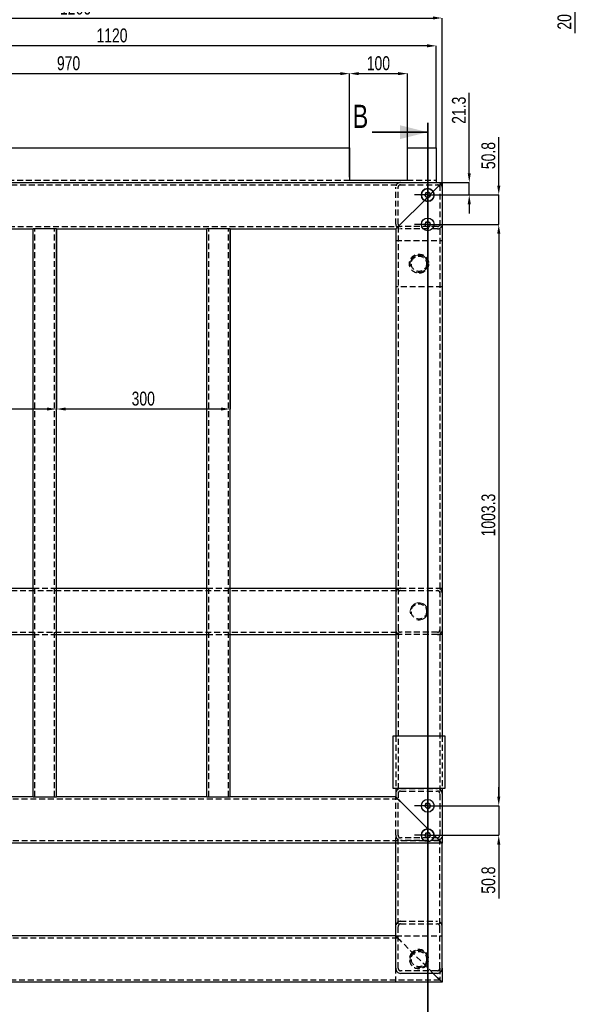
# Model space of a CAD drawing. Header units: millimetres. Extents: x 0 to 841, y 0 to 594.
# Tile 4 of 10: x 123 to 243, y 273 to 485. Entities that reach past the tile are written whole.
import ezdxf

# ---------------------------------------------------------------- set-up
doc = ezdxf.new("R2010")
doc.units = ezdxf.units.MM
doc.header["$PDSIZE"] = -1
doc.linetypes.add('CENTERX2', pattern=[20.32, 12.7, -2.54, 2.54, -2.54])
doc.linetypes.add('HIDDEN', pattern=[1.905, 1.27, -0.635])
for name, color, linetype in [('COTES', 1, 'Continuous'), ('TRAIT-FINS', 9, 'Continuous'), ('TRAIT-MIXTES', 3, 'CENTERX2'), ('TRAIT-TIRET', 2, 'HIDDEN')]:
    doc.layers.add(name, color=color, linetype=linetype)
doc.layers.add('TRAIT-FORT', color=4, linetype='Continuous', lineweight=25)
doc.styles.add('SLDTEXTSTYLE0', font='TXT', dxfattribs={"width": 0.75})
doc.dimstyles.new('SLDDIMSTYLE0', dxfattribs={"dimtxt": 3, "dimasz": 2, "dimexe": 0, "dimexo": 0.0625, "dimgap": 0.75, "dimtad": 1, "dimdec": 0, "dimlfac": 8, "dimrnd": 1e-09, "dimzin": 12, "dimdsep": 46, "dimtxsty": 'SLDTEXTSTYLE0', "dimsah": 1, "dimcen": 0.09, "dimadec": 0, "dimazin": 3, "dimtfac": 1, "dimtdec": 0, "dimtofl": 0, "dimtmove": 0, "dimatfit": 3, "dimfxl": 1, "dimfrac": 2, "dimtolj": 1, "dimtzin": 12, "dimarcsym": 0})
doc.dimstyles.new('SLDDIMSTYLE1', dxfattribs={"dimtxt": 3, "dimasz": 2, "dimexe": 0, "dimexo": 0.0625, "dimgap": 0.75, "dimtad": 1, "dimdec": 1, "dimlfac": 8, "dimrnd": 1e-09, "dimzin": 12, "dimdsep": 46, "dimtxsty": 'SLDTEXTSTYLE0', "dimsah": 1, "dimcen": 0.09, "dimadec": 0, "dimazin": 3, "dimtfac": 1, "dimtdec": 1, "dimtmove": 0, "dimatfit": 0, "dimfxl": 1, "dimfrac": 2, "dimtolj": 1, "dimtzin": 12, "dimarcsym": 0})
doc.dimstyles.new('SLDDIMSTYLE12', dxfattribs={"dimtxt": 3, "dimasz": 2, "dimexe": 0, "dimexo": 0.0625, "dimgap": 0.75, "dimtad": 1, "dimdec": 0, "dimlfac": 8, "dimrnd": 1e-09, "dimzin": 12, "dimdsep": 46, "dimtxsty": 'SLDTEXTSTYLE0', "dimsah": 1, "dimcen": 0.09, "dimadec": 0, "dimazin": 3, "dimtfac": 1, "dimtdec": 0, "dimtmove": 0, "dimatfit": 0, "dimfxl": 1, "dimfrac": 2, "dimtolj": 1, "dimtzin": 12, "dimarcsym": 0})
doc.dimstyles.new('SLDDIMSTYLE2', dxfattribs={"dimtxt": 3, "dimasz": 2, "dimexe": 0, "dimexo": 0.0625, "dimgap": 0.75, "dimtad": 1, "dimdec": 1, "dimlfac": 8, "dimrnd": 1e-09, "dimzin": 12, "dimdsep": 46, "dimtxsty": 'SLDTEXTSTYLE0', "dimsah": 1, "dimcen": 0.09, "dimadec": 0, "dimazin": 3, "dimtfac": 1, "dimtdec": 1, "dimtofl": 0, "dimtmove": 0, "dimatfit": 3, "dimfxl": 1, "dimfrac": 2, "dimtolj": 1, "dimtzin": 12, "dimarcsym": 0})
doc.dimstyles.new('SLDDIMSTYLE3', dxfattribs={"dimtxt": 3, "dimasz": 2, "dimexe": 0, "dimexo": 0.0625, "dimgap": 0.75, "dimtad": 1, "dimdec": 1, "dimlfac": 8, "dimrnd": 1e-09, "dimzin": 12, "dimdsep": 46, "dimtxsty": 'SLDTEXTSTYLE0', "dimsah": 1, "dimcen": 0.09, "dimadec": 0, "dimazin": 3, "dimtfac": 1, "dimtmove": 0, "dimatfit": 0, "dimfxl": 1, "dimfrac": 2, "dimtolj": 1, "dimtzin": 12, "dimarcsym": 0})

# ---------------------------------------------------------------- blocks, each defined once
blk = doc.blocks.new('_D')
at = {"layer": 'COTES', "color": 0, "lineweight": -2, "transparency": 16777216}
for p, q in [((56.05, 450), (56.05, 485.43)), ((58.05, 485.43), (212.3, 485.43)), ((214.3, 450), (214.3, 485.43))]:
    blk.add_line(p, q, dxfattribs=at)
at = {"layer": 'COTES', "color": 0, "transparency": 16777216}
for points in [[(58.05, 485.77), (58.05, 485.1), (56.05, 485.43)], [(212.3, 485.77), (212.3, 485.1), (214.3, 485.43)]]:
    blk.add_solid(points, dxfattribs=at)
at = {"layer": 'Defpoints', "color": 0, "transparency": 16777216}
for p in [(214.3, 485.43), (56.05, 449.93), (214.3, 449.93)]:
    blk.add_point(p, dxfattribs=at)
at = {"layer": 'COTES', "color": 0, "transparency": 16777216, "insert": (135.18, 489.18), "char_height": 3, "attachment_point": 2, "style": 'SLDTEXTSTYLE0'}
blk.add_mtext('\\A1;1266', dxfattribs=at)
blk = doc.blocks.new('_D_4')
at = {"layer": 'COTES', "color": 0, "lineweight": -2, "transparency": 16777216}
for p, q in [((93.55, 439.87), (93.55, 401.09)), ((131.05, 439.87), (131.05, 401.09)), ((129.05, 401.09), (95.55, 401.09))]:
    blk.add_line(p, q, dxfattribs=at)
at = {"layer": 'COTES', "color": 0, "transparency": 16777216}
for points in [[(95.55, 401.42), (95.55, 400.76), (93.55, 401.09)], [(129.05, 401.42), (129.05, 400.76), (131.05, 401.09)]]:
    blk.add_solid(points, dxfattribs=at)
at = {"layer": 'Defpoints', "color": 0, "transparency": 16777216}
for p in [(93.55, 439.93), (131.05, 439.93), (93.55, 401.09)]:
    blk.add_point(p, dxfattribs=at)
at = {"layer": 'COTES', "color": 0, "transparency": 16777216, "insert": (112.3, 404.84), "char_height": 3, "attachment_point": 2, "style": 'SLDTEXTSTYLE0'}
blk.add_mtext('\\A1;300', dxfattribs=at)
blk = doc.blocks.new('_D_5')
at = {"layer": 'COTES', "color": 0, "lineweight": -2, "transparency": 16777216}
for p, q in [((131.05, 439.87), (131.05, 401.09)), ((168.55, 439.87), (168.55, 401.09)), ((166.55, 401.09), (133.05, 401.09))]:
    blk.add_line(p, q, dxfattribs=at)
at = {"layer": 'COTES', "color": 0, "transparency": 16777216}
for points in [[(133.05, 401.42), (133.05, 400.76), (131.05, 401.09)], [(166.55, 401.42), (166.55, 400.76), (168.55, 401.09)]]:
    blk.add_solid(points, dxfattribs=at)
at = {"layer": 'Defpoints', "color": 0, "transparency": 16777216}
for p in [(131.05, 439.93), (168.55, 439.93), (131.05, 401.09)]:
    blk.add_point(p, dxfattribs=at)
at = {"layer": 'COTES', "color": 0, "transparency": 16777216, "insert": (149.8, 404.84), "char_height": 3, "attachment_point": 2, "style": 'SLDTEXTSTYLE0'}
blk.add_mtext('\\A1;300', dxfattribs=at)
blk = doc.blocks.new('_D_7')
at = {"layer": 'COTES', "color": 0, "lineweight": -2, "transparency": 16777216}
for p, q in [((73.05, 457.5), (73.05, 479.43)), ((211.05, 479.43), (75.05, 479.43)), ((213.05, 457.5), (213.05, 479.43))]:
    blk.add_line(p, q, dxfattribs=at)
at = {"layer": 'COTES', "color": 0, "transparency": 16777216}
for points in [[(75.05, 479.77), (75.05, 479.1), (73.05, 479.43)], [(211.05, 479.77), (211.05, 479.1), (213.05, 479.43)]]:
    blk.add_solid(points, dxfattribs=at)
at = {"layer": 'Defpoints', "color": 0, "transparency": 16777216}
for p in [(73.05, 479.43), (73.05, 457.43), (213.05, 457.43)]:
    blk.add_point(p, dxfattribs=at)
at = {"layer": 'COTES', "color": 0, "transparency": 16777216, "insert": (143.05, 483.18), "char_height": 3, "attachment_point": 2, "style": 'SLDTEXTSTYLE0'}
blk.add_mtext('\\A1;1120', dxfattribs=at)
blk = doc.blocks.new('_D_9')
at = {"layer": 'COTES', "color": 0, "lineweight": -2, "transparency": 16777216}
for p, q in [((73.05, 457.5), (73.05, 473.43)), ((75.05, 473.43), (192.3, 473.43)), ((194.3, 457.5), (194.3, 473.43))]:
    blk.add_line(p, q, dxfattribs=at)
at = {"layer": 'COTES', "color": 0, "transparency": 16777216}
for points in [[(75.05, 473.77), (75.05, 473.1), (73.05, 473.43)], [(192.3, 473.77), (192.3, 473.1), (194.3, 473.43)]]:
    blk.add_solid(points, dxfattribs=at)
at = {"layer": 'Defpoints', "color": 0, "transparency": 16777216}
for p in [(194.3, 473.43), (73.05, 457.43), (194.3, 457.43)]:
    blk.add_point(p, dxfattribs=at)
at = {"layer": 'COTES', "color": 0, "transparency": 16777216, "insert": (133.68, 477.18), "char_height": 3, "attachment_point": 2, "style": 'SLDTEXTSTYLE0'}
blk.add_mtext('\\A1;970', dxfattribs=at)
blk = doc.blocks.new('_D_10')
at = {"layer": 'COTES', "color": 0, "lineweight": -2, "transparency": 16777216}
for p, q in [((194.3, 451.12), (194.3, 473.43)), ((196.3, 473.43), (204.8, 473.43)), ((206.8, 451.12), (206.8, 473.43))]:
    blk.add_line(p, q, dxfattribs=at)
at = {"layer": 'COTES', "color": 0, "transparency": 16777216}
for points in [[(196.3, 473.77), (196.3, 473.1), (194.3, 473.43)], [(204.8, 473.77), (204.8, 473.1), (206.8, 473.43)]]:
    blk.add_solid(points, dxfattribs=at)
at = {"layer": 'Defpoints', "color": 0, "transparency": 16777216}
for p in [(206.8, 473.43), (194.3, 451.06), (206.8, 451.06)]:
    blk.add_point(p, dxfattribs=at)
at = {"layer": 'COTES', "color": 0, "transparency": 16777216, "insert": (200.55, 477.18), "char_height": 3, "attachment_point": 2, "style": 'SLDTEXTSTYLE0'}
blk.add_mtext('\\A1;100', dxfattribs=at)
blk = doc.blocks.new('_D_15')
at = {"layer": 'COTES', "color": 0, "lineweight": -2, "transparency": 16777216}
for p, q in [((220.16, 451.93), (220.16, 469.28)), ((213.37, 449.93), (220.16, 449.93)), ((220.16, 447.27), (220.16, 449.93)), ((214.13, 447.27), (220.16, 447.27)), ((220.16, 445.27), (220.16, 443.27))]:
    blk.add_line(p, q, dxfattribs=at)
at = {"layer": 'COTES', "color": 0, "transparency": 16777216}
for points in [[(219.82, 451.93), (220.49, 451.93), (220.16, 449.93)], [(219.82, 445.27), (220.49, 445.27), (220.16, 447.27)]]:
    blk.add_solid(points, dxfattribs=at)
at = {"layer": 'Defpoints', "color": 0, "transparency": 16777216}
for p in [(213.3, 449.93), (220.16, 449.93), (214.07, 447.27)]:
    blk.add_point(p, dxfattribs=at)
at = {"layer": 'COTES', "color": 0, "transparency": 16777216, "insert": (216.41, 465.53), "char_height": 3, "attachment_point": 2, "rotation": 90, "style": 'SLDTEXTSTYLE0'}
blk.add_mtext('\\A1;21.3', dxfattribs=at)
blk = doc.blocks.new('_D_16')
at = {"layer": 'COTES', "color": 0, "lineweight": -2, "transparency": 16777216}
for p, q in [((226.52, 449.27), (226.52, 459.7)), ((214.13, 447.27), (226.52, 447.27)), ((226.52, 440.92), (226.52, 447.27)), ((214.13, 440.92), (226.52, 440.92)), ((226.52, 438.92), (226.52, 436.92))]:
    blk.add_line(p, q, dxfattribs=at)
at = {"layer": 'COTES', "color": 0, "transparency": 16777216}
for points in [[(226.19, 449.27), (226.86, 449.27), (226.52, 447.27)], [(226.19, 438.92), (226.86, 438.92), (226.52, 440.92)]]:
    blk.add_solid(points, dxfattribs=at)
at = {"layer": 'Defpoints', "color": 0, "transparency": 16777216}
for p in [(214.07, 447.27), (214.07, 440.92), (226.52, 440.92)]:
    blk.add_point(p, dxfattribs=at)
at = {"layer": 'COTES', "color": 0, "transparency": 16777216, "insert": (222.77, 455.76), "char_height": 3, "attachment_point": 2, "rotation": 90, "style": 'SLDTEXTSTYLE0'}
blk.add_mtext('\\A1;50.8', dxfattribs=at)
blk = doc.blocks.new('_D_17')
at = {"layer": 'COTES', "color": 0, "lineweight": -2, "transparency": 16777216}
for p, q in [((214.13, 440.92), (226.52, 440.92)), ((226.52, 438.92), (226.52, 317.51)), ((214.13, 315.51), (226.52, 315.51))]:
    blk.add_line(p, q, dxfattribs=at)
at = {"layer": 'COTES', "color": 0, "transparency": 16777216}
for points in [[(226.19, 438.92), (226.86, 438.92), (226.52, 440.92)], [(226.19, 317.51), (226.86, 317.51), (226.52, 315.51)]]:
    blk.add_solid(points, dxfattribs=at)
at = {"layer": 'Defpoints', "color": 0, "transparency": 16777216}
for p in [(214.07, 440.92), (214.07, 315.51), (226.52, 315.51)]:
    blk.add_point(p, dxfattribs=at)
at = {"layer": 'COTES', "color": 0, "transparency": 16777216, "insert": (222.77, 378.21), "char_height": 3, "attachment_point": 2, "rotation": 90, "style": 'SLDTEXTSTYLE0'}
blk.add_mtext('\\A1;1003.3', dxfattribs=at)
blk = doc.blocks.new('_D_18')
at = {"layer": 'COTES', "color": 0, "lineweight": -2, "transparency": 16777216}
for p, q in [((226.52, 317.51), (226.52, 319.51)), ((214.13, 315.51), (226.52, 315.51)), ((226.52, 315.51), (226.52, 309.16)), ((214.13, 309.16), (226.52, 309.16)), ((226.52, 307.16), (226.52, 295.54))]:
    blk.add_line(p, q, dxfattribs=at)
at = {"layer": 'COTES', "color": 0, "transparency": 16777216}
for points in [[(226.19, 317.51), (226.86, 317.51), (226.52, 315.51)], [(226.19, 307.16), (226.86, 307.16), (226.52, 309.16)]]:
    blk.add_solid(points, dxfattribs=at)
at = {"layer": 'Defpoints', "color": 0, "transparency": 16777216}
for p in [(214.07, 315.51), (226.52, 315.51), (214.07, 309.16)]:
    blk.add_point(p, dxfattribs=at)
at = {"layer": 'COTES', "color": 0, "transparency": 16777216, "insert": (222.77, 299.48), "char_height": 3, "attachment_point": 2, "rotation": 90, "style": 'SLDTEXTSTYLE0'}
blk.add_mtext('\\A1;50.8', dxfattribs=at)
blk = doc.blocks.new('SW_CENTERMARKSYMBOL_7')
at = {"layer": 'TRAIT-MIXTES', "color": 0}
for p, q in [((0, 1.5), (0, 2.88)), ((-1.5, 0), (-2.88, 0)), ((0, 0), (-1.5, 0)), ((0, 0), (0, 1.5)), ((0, 0), (0, -1.5)), ((0, 0), (1.5, 0)), ((1.5, 0), (2.88, 0)), ((0, -1.5), (0, -2.88))]:
    blk.add_line(p, q, dxfattribs=at)
blk = doc.blocks.new('SW_CENTERMARKSYMBOL_8')
at = {"layer": 'TRAIT-MIXTES', "color": 0}
for p, q in [((0, 1.5), (0, 2.88)), ((-1.5, 0), (-2.88, 0)), ((0, 0), (-1.5, 0)), ((0, 0), (0, 1.5)), ((0, 0), (0, -1.5)), ((0, 0), (1.5, 0)), ((1.5, 0), (2.88, 0)), ((0, -1.5), (0, -2.88))]:
    blk.add_line(p, q, dxfattribs=at)
blk = doc.blocks.new('SW_CENTERMARKSYMBOL_9')
at = {"layer": 'TRAIT-MIXTES', "color": 0}
for p, q in [((0, 1.5), (0, 2.88)), ((-1.5, 0), (-2.88, 0)), ((0, 0), (-1.5, 0)), ((0, 0), (0, 1.5)), ((0, 0), (0, -1.5)), ((0, 0), (1.5, 0)), ((1.5, 0), (2.88, 0)), ((0, -1.5), (0, -2.88))]:
    blk.add_line(p, q, dxfattribs=at)
blk = doc.blocks.new('SW_CENTERMARKSYMBOL_10')
at = {"layer": 'TRAIT-MIXTES', "color": 0}
for p, q in [((0, 1.5), (0, 2.88)), ((-1.5, 0), (-2.88, 0)), ((0, 0), (-1.5, 0)), ((0, 0), (0, 1.5)), ((0, 0), (0, -1.5)), ((0, 0), (1.5, 0)), ((1.5, 0), (2.88, 0)), ((0, -1.5), (0, -2.88))]:
    blk.add_line(p, q, dxfattribs=at)
blk = doc.blocks.new('_D_57')
at = {"layer": 'COTES', "color": 0, "lineweight": -2, "transparency": 16777216}
for p, q in [((242.93, 498.09), (242.93, 500.09)), ((214.37, 496.09), (242.93, 496.09)), ((242.93, 496.09), (242.93, 493.59)), ((214.37, 493.59), (242.93, 493.59)), ((242.93, 491.59), (242.93, 482.16))]:
    blk.add_line(p, q, dxfattribs=at)
at = {"layer": 'COTES', "color": 0, "transparency": 16777216}
for points in [[(242.6, 498.09), (243.26, 498.09), (242.93, 496.09)], [(242.6, 491.59), (243.26, 491.59), (242.93, 493.59)]]:
    blk.add_solid(points, dxfattribs=at)
at = {"layer": 'Defpoints', "color": 0, "transparency": 16777216}
for p in [(214.3, 496.09), (242.93, 496.09), (214.3, 493.59)]:
    blk.add_point(p, dxfattribs=at)
at = {"layer": 'COTES', "color": 0, "transparency": 16777216, "insert": (239.18, 484.6), "char_height": 3, "attachment_point": 2, "rotation": 90, "style": 'SLDTEXTSTYLE0'}
blk.add_mtext('\\A1;20', dxfattribs=at)

msp = doc.modelspace()

# ---------------------------------------------------------------- linework, layer by layer
at = {"lineweight": 35}
for p, q in [((211.191792, 462.805197), (211.191792, 255.834277)), ((199.191792, 460.805197), (211.191792, 460.805197))]:
    msp.add_line(p, q, dxfattribs=at)
at = {"lineweight": 18}
msp.add_arc((211.191792, 447.268349), 0.625, 255, 195, dxfattribs=at)
at = {"lineweight": 35}
msp.add_solid([(211.191792, 460.805197), (205.191792, 462.305197), (205.191792, 459.305197)], dxfattribs=at)
at = {"layer": 'TRAIT-FINS', "lineweight": 18}
for centre, radius in [((211.191792, 440.918349), 0.625), ((209.304792, 432.434277), 1.875), ((209.304792, 357.434277), 1.875), ((211.191792, 315.505849), 0.625), ((211.191792, 309.155849), 0.625), ((209.304792, 282.434277), 1.875)]:
    msp.add_arc(centre, radius, 255, 195, dxfattribs=at)
at = {"layer": 'TRAIT-FORT', "lineweight": 25}
for p, q in [((73.054778, 457.434269), (194.304812, 457.434269)), ((194.304812, 457.434269), (194.304812, 450.434269)), ((206.8048, 450.434269), (206.8048, 457.434269)), ((206.8048, 457.434269), (213.054764, 457.434269)), ((213.054764, 449.934276), (213.054764, 457.434269)), ((194.304812, 450.434269), (206.8048, 450.434269)), ((73.054778, 449.934276), (213.054764, 449.934276)), ((212.361562, 447.991045), (213.304806, 448.934289)), ((213.054764, 449.934276), (214.304793, 449.934276)), ((214.304793, 449.934276), (214.304793, 330.559285)), ((205.304789, 440.934272), (210.469115, 446.098598)), ((93.554783, 439.934285), (126.054811, 439.934285)), ((126.054811, 317.434283), (126.054811, 439.934285)), ((126.804817, 439.934285), (126.054811, 439.934285)), ((130.304801, 439.934285), (126.804817, 439.934285)), ((131.054807, 439.934285), (130.304801, 439.934285)), ((131.054807, 439.934285), (163.554776, 439.934285)), ((131.054807, 317.434283), (131.054807, 439.934285)), ((163.554776, 317.434283), (163.554776, 439.934285)), ((164.304781, 439.934285), (163.554776, 439.934285)), ((167.804766, 439.934285), (164.304781, 439.934285)), ((168.554771, 439.934285), (167.804766, 439.934285)), ((168.554771, 439.934285), (204.304802, 439.934285)), ((168.554771, 317.434283), (168.554771, 439.934285)), ((204.304802, 439.934285), (204.304802, 330.559285)), ((93.554783, 362.43427), (126.054811, 362.43427)), ((131.054807, 362.43427), (163.554776, 362.43427)), ((168.554771, 362.43427), (204.304802, 362.43427)), ((93.554783, 352.434279), (126.054811, 352.434279)), ((131.054807, 352.434279), (163.554776, 352.434279)), ((168.554771, 352.434279), (204.304802, 352.434279)), ((214.929807, 330.559285), (203.679788, 330.559285)), ((203.679788, 330.559285), (203.679788, 319.309266)), ((214.929807, 319.309266), (214.929807, 330.559285)), ((203.679788, 319.309266), (214.929807, 319.309266)), ((204.304802, 319.309266), (204.304802, 317.434283)), ((214.304793, 319.309266), (214.304793, 307.434263)), ((126.054811, 317.434283), (93.554783, 317.434283)), ((126.054811, 317.434283), (126.804817, 317.434283)), ((126.804817, 317.434283), (130.304801, 317.434283)), ((130.304801, 317.434283), (131.054807, 317.434283)), ((163.554776, 317.434283), (131.054807, 317.434283)), ((163.554776, 317.434283), (164.304781, 317.434283)), ((164.304781, 317.434283), (167.804766, 317.434283)), ((167.804766, 317.434283), (168.554771, 317.434283)), ((204.304802, 317.434283), (168.554771, 317.434283)), ((211.208331, 310.530754), (205.304789, 316.434266)), ((212.362218, 308.43428), (212.313759, 308.376165)), ((213.304806, 308.43428), (212.566721, 309.172364)), ((214.304793, 307.434263), (101.67979, 307.434263)), ((204.304802, 280.492308), (204.304802, 307.434263)), ((214.304793, 280.492308), (214.304793, 307.434263)), ((204.304802, 287.434282), (66.054809, 287.434282)), ((214.304793, 280.492308), (214.304793, 277.434291)), ((213.304806, 279.370012), (205.304789, 279.370012)), ((213.304806, 278.434278), (212.369072, 279.370012)), ((214.304793, 277.434291), (56.054819, 277.434291))]:
    msp.add_line(p, q, dxfattribs=at)
at = {"layer": 'TRAIT-FORT', "lineweight": 25, "flags": 128}
for points in [[(213.304806, 448.934289), (213.478434, 449.107917), (213.646817, 449.2763), (213.804769, 449.434282), (213.947582, 449.577065), (214.070845, 449.700328), (214.170802, 449.800314), (214.244473, 449.873956), (214.289594, 449.919077), (214.304793, 449.934276)], [(214.304793, 449.934276), (214.2856, 449.915053), (214.228678, 449.858161), (214.13629, 449.765744), (214.011896, 449.641379), (213.860381, 449.489834), (213.687467, 449.316951), (213.499892, 449.129375), (213.304806, 448.934289)], [(204.304802, 439.934285), (204.323995, 439.953478), (204.380917, 440.0104), (204.473305, 440.102817), (204.5977, 440.227183), (204.749215, 440.378698), (204.922128, 440.551581), (205.109703, 440.739186), (205.304789, 440.934272)], [(205.304789, 440.934272), (205.131161, 440.760614), (204.962778, 440.592261), (204.804766, 440.434279), (204.662013, 440.291496), (204.538751, 440.168234), (204.438794, 440.068247), (204.365122, 439.994575), (204.320001, 439.949455), (204.304802, 439.934285)], [(205.304789, 316.434266), (205.131161, 316.607924), (204.962778, 316.776307), (204.804766, 316.934289), (204.662013, 317.077072), (204.538751, 317.200335), (204.438794, 317.300292), (204.365122, 317.373963), (204.320001, 317.419084), (204.304802, 317.434283)], [(204.304802, 317.434283), (204.320001, 317.419084), (204.365122, 317.373963), (204.438794, 317.300292), (204.538751, 317.200335), (204.662013, 317.077072), (204.804766, 316.934289), (204.962778, 316.776307), (205.131161, 316.607924), (205.304789, 316.434266)], [(214.304793, 307.434263), (214.2856, 307.453485), (214.228678, 307.510408), (214.13629, 307.602795), (214.011896, 307.72716), (213.860381, 307.878705), (213.687467, 308.051588), (213.499892, 308.239194), (213.304806, 308.43428)], [(213.304806, 308.43428), (213.499892, 308.239194), (213.687467, 308.051588), (213.860381, 307.878705), (214.011896, 307.72716), (214.13629, 307.602795), (214.228678, 307.510408), (214.2856, 307.453485), (214.304793, 307.434263)], [(214.304793, 277.434291), (214.2856, 277.453484), (214.228678, 277.510406), (214.13629, 277.602794), (214.011896, 277.727159), (213.860381, 277.878704), (213.687467, 278.051587), (213.499892, 278.239192), (213.304806, 278.434278)], [(213.304806, 278.434278), (213.499892, 278.239192), (213.687467, 278.051587), (213.860381, 277.878704), (214.011896, 277.727159), (214.13629, 277.602794), (214.228678, 277.510406), (214.2856, 277.453484), (214.304793, 277.434291)]]:
    msp.add_lwpolyline(points, dxfattribs=at)
at = {"layer": 'TRAIT-FORT', "lineweight": 25}
for centre, radius in [((211.191792, 447.268349), 1.375), ((211.191792, 447.268349), 0.53125), ((211.191792, 440.918349), 1.375), ((211.191792, 440.918349), 0.53125), ((211.191792, 315.505849), 1.375), ((211.191792, 315.505849), 0.53125), ((211.191792, 309.155849), 1.375), ((211.191792, 309.155849), 0.53125)]:
    msp.add_circle(centre, radius, dxfattribs=at)
for centre, start, end in [((211.191792, 447.268349), 31.7081805, 238.2918195), ((211.191792, 447.268349), 238.2918195, 31.7081805), ((211.191792, 309.155849), 89.3112766, 211.6533882), ((211.191792, 309.155849), 0.6887234, 89.3112766), ((211.191792, 309.155849), 328.3466118, 0.6887234)]:
    msp.add_arc(centre, 1.375, start, end, dxfattribs=at)
for centre, start_param, end_param in [((205.304792, 280.492308), 1.5707963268, 3.1415926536), ((213.304792, 280.492308), 3.1415926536, 4.7123889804)]:
    msp.add_ellipse(centre, major_axis=(0, 1.122285), ratio=0.8910394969, start_param=start_param, end_param=end_param, dxfattribs=at)
msp.add_open_spline([(210.210371, 308.197768), (210.196553, 308.21039), (210.122833, 308.277732), (210.066853, 308.3641), (210.021365, 308.43428)], degree=3, knots=[0, 0, 0, 0, 0.1874313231, 1, 1, 1, 1], dxfattribs=at)
at = {"layer": 'TRAIT-TIRET'}
for p, q in [((73.054778, 450.434269), (194.304812, 450.434269)), ((206.8048, 450.434269), (213.054764, 450.434269)), ((56.554782, 449.434282), (213.804769, 449.434282)), ((204.304802, 440.934272), (204.304802, 448.934289)), ((204.804766, 440.934272), (204.804766, 448.934289)), ((213.804769, 449.434282), (213.804769, 307.934286)), ((212.361562, 447.991045), (210.469115, 446.098598)), ((65.554786, 440.434279), (204.804766, 440.434279)), ((126.429784, 317.434283), (126.429784, 439.934285)), ((130.679774, 317.434283), (130.679774, 439.934285)), ((163.929808, 317.434283), (163.929808, 439.934285)), ((168.179798, 317.434283), (168.179798, 439.934285)), ((204.804766, 440.434279), (204.804766, 316.934289)), ((213.304806, 440.434279), (205.304789, 440.434279)), ((213.304806, 439.934285), (205.304789, 439.934285)), ((204.304802, 437.434288), (214.304793, 437.434288)), ((214.304793, 427.434267), (204.304802, 427.434267)), ((66.054809, 361.934276), (204.304802, 361.934276)), ((126.054811, 362.43427), (131.054807, 362.43427)), ((163.554776, 362.43427), (168.554771, 362.43427)), ((204.304802, 362.43427), (205.304789, 362.43427)), ((205.304789, 362.43427), (213.304806, 362.43427)), ((205.304789, 361.934276), (213.304806, 361.934276)), ((213.304806, 362.43427), (214.304793, 362.43427)), ((66.054809, 352.934273), (204.304802, 352.934273)), ((213.304806, 352.934273), (205.304789, 352.934273)), ((126.054811, 352.434279), (131.054807, 352.434279)), ((163.554776, 352.434279), (168.554771, 352.434279)), ((205.304789, 352.434279), (204.304802, 352.434279)), ((213.304806, 352.434279), (205.304789, 352.434279)), ((214.304793, 352.434279), (213.304806, 352.434279)), ((204.304802, 330.559285), (204.304802, 319.309266)), ((214.304793, 330.559285), (214.304793, 319.309266)), ((205.304789, 319.248529), (213.304806, 319.248529)), ((205.304789, 318.687381), (213.304806, 318.687381)), ((204.804766, 316.934289), (65.554786, 316.934289)), ((204.304802, 309.147956), (204.304802, 317.434283)), ((204.804766, 309.147956), (204.804766, 316.934289)), ((204.304802, 307.434263), (204.304802, 309.147956)), ((204.804766, 280.492308), (204.804766, 309.147956)), ((213.304806, 308.586838), (205.304789, 308.586838)), ((213.304806, 308.02569), (205.304789, 308.02569)), ((210.560608, 307.934286), (56.554782, 307.934286)), ((213.804769, 307.934286), (211.822975, 307.934286)), ((213.804769, 280.492308), (213.804769, 307.934286)), ((205.304789, 290.592881), (213.304806, 290.592881)), ((205.304789, 290.031733), (213.304806, 290.031733)), ((204.804766, 286.934288), (65.554786, 286.934288)), ((204.304802, 287.434282), (214.304793, 287.434282)), ((212.369072, 279.370012), (205.304789, 286.434265)), ((204.304802, 277.434291), (204.304802, 280.492308)), ((213.804769, 280.492308), (213.804769, 277.934285)), ((213.304806, 279.93116), (205.304789, 279.93116)), ((213.804769, 277.934285), (56.554782, 277.934285))]:
    msp.add_line(p, q, dxfattribs=at)
at = {"layer": 'TRAIT-TIRET', "flags": 128}
for points in [[(205.304789, 286.434265), (205.131161, 286.607923), (204.962778, 286.776306), (204.804766, 286.934288), (204.662013, 287.077071), (204.538751, 287.200334), (204.438794, 287.300291), (204.365122, 287.373962), (204.320001, 287.419083), (204.304802, 287.434282)], [(204.304802, 287.434282), (204.323995, 287.415059), (204.380917, 287.358167), (204.473305, 287.26575), (204.5977, 287.141385), (204.749215, 286.98984), (204.922128, 286.816956), (205.109703, 286.629381), (205.304789, 286.434265)]]:
    msp.add_lwpolyline(points, dxfattribs=at)
at = {"layer": 'TRAIT-TIRET'}
for centre, radius in [((209.304792, 432.434277), 2.0625), ((209.304792, 432.434277), 1.65625), ((209.304792, 357.434277), 1.65625), ((209.304792, 282.434277), 1.65625)]:
    msp.add_circle(centre, radius, dxfattribs=at)
for centre, radius, start, end in [((205.304792, 448.934277), 1, 90, 180), ((205.304792, 448.934277), 0.5, 90, 180), ((213.304792, 448.934277), 1, 0, 90), ((213.304792, 448.934277), 0.5, 0, 90), ((205.304792, 440.934277), 1, 180, 270), ((205.304792, 440.934277), 0.5, 180, 270), ((213.304792, 440.934277), 0.5, 270, 0), ((213.304792, 440.934277), 1, 270, 0), ((205.304792, 361.434277), 1, 90, 180), ((205.304792, 361.434277), 0.5, 90, 180), ((213.304792, 361.434277), 1, 0, 90), ((213.304792, 361.434277), 0.5, 0, 90), ((205.304792, 353.434277), 1, 180, 270), ((205.304792, 353.434277), 0.5, 180, 270), ((213.304792, 353.434277), 1, 270, 0), ((213.304792, 353.434277), 0.5, 270, 0), ((209.304792, 282.434277), 2.0625, 135, 315), ((209.304792, 282.434277), 2.0625, 315, 135)]:
    msp.add_arc(centre, radius, start, end, dxfattribs=at)
for centre, major_axis, start_param, end_param in [((205.304792, 318.126246), (0, 1.122285), 0, 1.5707963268), ((205.304792, 318.126246), (0, 0.561142), 0, 1.5707963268), ((213.304792, 318.126246), (0, 1.122285), 4.7123889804, 6.2831853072), ((213.304792, 318.126246), (0, 0.561142), 4.7123889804, 6.2831853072), ((205.304792, 309.147968), (0, 1.122285), 1.5707963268, 3.1415926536), ((205.304792, 309.147968), (0, 0.561142), 1.5707963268, 3.1415926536), ((213.304792, 309.147968), (0, 1.122285), 3.1415926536, 4.7123889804), ((213.304792, 309.147968), (0, 0.561142), 3.1415926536, 4.7123889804), ((205.304792, 289.470586), (0, 1.122285), 0, 1.5707963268), ((205.304792, 289.470586), (0, 0.561142), 0, 1.5707963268), ((213.304792, 289.470586), (0, 1.122285), 4.7123889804, 6.2831853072), ((213.304792, 289.470586), (0, 0.561142), 4.7123889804, 6.2831853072), ((205.304792, 280.492308), (0, 0.561142), 1.5707963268, 3.1415926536), ((213.304792, 280.492308), (0, 0.561142), 3.1415926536, 4.7123889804)]:
    msp.add_ellipse(centre, major_axis=major_axis, ratio=0.8910394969, start_param=start_param, end_param=end_param, dxfattribs=at)
msp.add_open_spline([(212.313759, 308.376165), (212.250136, 308.290552), (212.138412, 308.140214), (211.927112, 307.987468), (211.674374, 307.85491), (211.334649, 307.767863), (210.904695, 307.787982), (210.572899, 307.914743), (210.343337, 308.064878), (210.250237, 308.157925), (210.210371, 308.197768)], degree=3, knots=[0, 0, 0, 0, 0.1294300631, 0.2272821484, 0.32514973, 0.4897617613, 0.655473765, 0.8371083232, 0.9302491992, 1, 1, 1, 1], dxfattribs=at)

# ---------------------------------------------------------------- block references
at = {"layer": 'TRAIT-MIXTES'}
for name, p in [('SW_CENTERMARKSYMBOL_7', (211.191792, 447.268349)), ('SW_CENTERMARKSYMBOL_8', (211.191792, 440.918349)), ('SW_CENTERMARKSYMBOL_10', (211.191792, 315.505849)), ('SW_CENTERMARKSYMBOL_9', (211.191792, 309.155849))]:
    msp.add_blockref(name, p, dxfattribs=at)

# ---------------------------------------------------------------- texts
at = {"insert": (195.007675, 466.716862), "char_height": 5, "attachment_point": 1, "style": 'SLDTEXTSTYLE0'}
msp.add_mtext('B', dxfattribs=at)

# ---------------------------------------------------------------- dimensions: what is measured, and where the dimension line sits
at = {"layer": 'COTES'}
for base, p1, p2, angle, dimstyle, picture, middle in [((242.929792, 496.090845), (214.304792, 493.590845), (214.304792, 496.090845), 90, 'SLDDIMSTYLE12', '_D_57', (242.929792, 484.600618)), ((220.157404, 449.934277), (214.066792, 447.268349), (213.304792, 449.934277), 90, 'SLDDIMSTYLE3', '_D_15', (220.157404, 465.528366)), ((226.524301, 440.918349), (214.066792, 447.268349), (214.066792, 440.918349), 90, 'SLDDIMSTYLE1', '_D_16', (226.524301, 455.764432)), ((131.054792, 401.088427), (168.554792, 439.934277), (131.054792, 439.934277), 0, 'SLDDIMSTYLE0', '_D_5', (149.804792, 401.088427)), ((226.524301, 315.505849), (214.066792, 440.918349), (214.066792, 315.505849), 90, 'SLDDIMSTYLE2', '_D_17', (226.524301, 378.212099)), ((226.524301, 315.505849), (214.066792, 309.155849), (214.066792, 315.505849), 90, 'SLDDIMSTYLE1', '_D_18', (226.524301, 299.477153))]:
    dim = msp.add_linear_dim(base=base, p1=p1, p2=p2, angle=angle, dimstyle=dimstyle, dxfattribs=at)
    dim.commit()
    dim.dimension.update_dxf_attribs({"geometry": picture, "text_midpoint": middle, "dimtype": 160})
for base, p1, p2, picture, middle in [((214.304792, 485.434277), (56.054792, 449.934277), (214.304792, 449.934277), '_D', (135.179792, 485.434277)), ((73.054792, 479.434277), (213.054792, 457.434277), (73.054792, 457.434277), '_D_7', (143.054792, 479.434277)), ((194.304792, 473.434277), (73.054792, 457.434277), (194.304792, 457.434277), '_D_9', (133.679792, 473.434277)), ((206.804792, 473.434277), (194.304792, 451.059277), (206.804792, 451.059277), '_D_10', (200.554792, 473.434277)), ((93.554792, 401.088427), (131.054792, 439.934277), (93.554792, 439.934277), '_D_4', (112.304792, 401.088427))]:
    dim = msp.add_linear_dim(base=base, p1=p1, p2=p2, dimstyle='SLDDIMSTYLE0', dxfattribs=at)
    dim.commit()
    dim.dimension.update_dxf_attribs({"geometry": picture, "text_midpoint": middle, "dimtype": 160})

doc.saveas('drawing.dxf')
